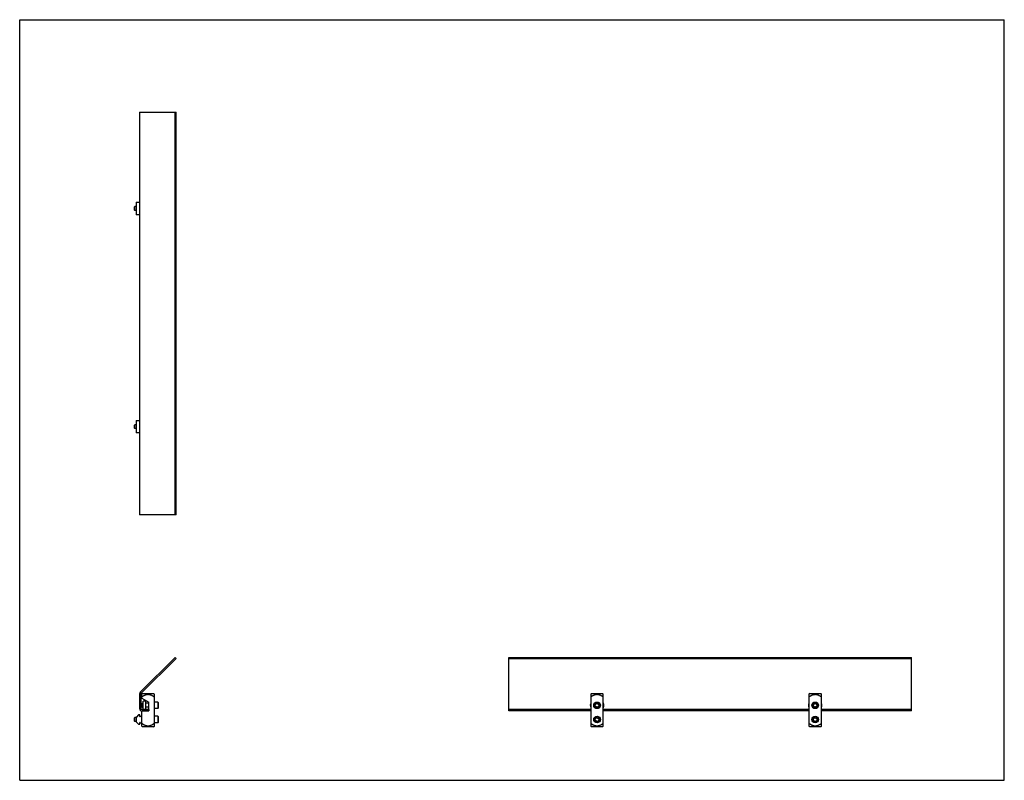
# Model space of a CAD drawing. Header units: inches. Extents: x 0 to 58.7, y 0 to 45.3.
import ezdxf

# ---------------------------------------------------------------- set-up
doc = ezdxf.new("R2010")
doc.units = ezdxf.units.IN
doc.header["$LTSCALE"] = 3.226667
doc.header["$MEASUREMENT"] = 0
doc.layers.get('0').update_dxf_attribs({"linetype": 'CONTINUOUS'})
for name, color, linetype in [('207127_LLLLL_207127_02400_BL3', 7, 'CONTINUOUS'), ('207128_BL0', 7, 'CONTINUOUS'), ('207128_BL8', 7, 'CONTINUOUS'), ('639971M_BL2', 7, 'CONTINUOUS'), ('639971M_BL7', 7, 'CONTINUOUS'), ('807_2005_BL10', 7, 'CONTINUOUS'), ('807_2005_BL5', 7, 'CONTINUOUS'), ('9206XXM_920618M_BL4', 7, 'CONTINUOUS'), ('9206XXM_920618M_BL9', 7, 'CONTINUOUS'), ('9206XXM_920630M_BL1', 7, 'CONTINUOUS'), ('9206XXM_920630M_BL6', 7, 'CONTINUOUS')]:
    doc.layers.add(name, color=color, linetype=linetype)

# ---------------------------------------------------------------- blocks, each defined once
blk = doc.blocks.new('207128_BL0', base_point=(21.024, 4.179))
at = {"layer": '207128_BL0', "color": 7, "linetype": 'CONTINUOUS'}
for p, q in [((7.323, 5.175), (7.273, 5.125)), ((7.273, 4.895), (7.273, 5.125)), ((7.273, 4.895), (7.693, 4.652)), ((7.323, 5.175), (7.973, 5.175)), ((7.973, 5.175), (8.023, 5.125)), ((8.023, 3.232), (8.023, 5.125)), ((34.075, 5.175), (34.025, 5.125)), ((34.025, 5.125), (34.025, 3.232)), ((34.075, 5.175), (34.725, 5.175)), ((34.775, 5.125), (34.725, 5.175)), ((34.775, 3.232), (34.775, 5.125)), ((7.273, 4.132), (7.693, 4.132)), ((7.273, 3.232), (7.273, 4.132)), ((7.693, 4.214), (7.693, 4.652)), ((7.693, 4.132), (7.693, 4.139)), ((7.323, 3.182), (7.273, 3.233)), ((7.973, 3.182), (7.323, 3.182)), ((7.973, 3.182), (8.023, 3.233)), ((34.075, 3.182), (34.025, 3.232)), ((34.725, 3.182), (34.075, 3.182)), ((34.775, 3.232), (34.725, 3.182))]:
    blk.add_line(p, q, dxfattribs=at)
for points, knots in [([(7.273, 4.97), (7.287, 4.98), (7.315, 4.999), (7.359, 5.027), (7.403, 5.053), (7.449, 5.076), (7.497, 5.096), (7.546, 5.112), (7.596, 5.123), (7.631, 5.125), (7.648, 5.125)], [0, 0, 0, 0, 0.125001, 0.250008, 0.375013, 0.500019, 0.625027, 0.750034, 0.875024, 1, 1, 1, 1]), ([(7.648, 5.125), (7.665, 5.125), (7.699, 5.123), (7.742, 5.114), (7.775, 5.104), (7.807, 5.093), (7.847, 5.076), (7.893, 5.053), (7.93, 5.031), (7.959, 5.013), (7.988, 4.994), (8.009, 4.98), (8.023, 4.97)], [0, 0, 0, 0, 0.12497, 0.249954, 0.312473, 0.374995, 0.499997, 0.624998, 0.749998, 0.812502, 0.875004, 1, 1, 1, 1]), ([(34.025, 4.97), (34.039, 4.98), (34.06, 4.994), (34.089, 5.013), (34.118, 5.031), (34.155, 5.053), (34.201, 5.076), (34.241, 5.093), (34.273, 5.104), (34.306, 5.114), (34.348, 5.123), (34.4, 5.126), (34.452, 5.123), (34.502, 5.112), (34.551, 5.096), (34.599, 5.076), (34.645, 5.053), (34.682, 5.031), (34.711, 5.013), (34.74, 4.994), (34.761, 4.98), (34.775, 4.97)], [0, 0, 0, 0, 0.0625, 0.093752, 0.125005, 0.187505, 0.250006, 0.312505, 0.343766, 0.375024, 0.437518, 0.50001, 0.562502, 0.624996, 0.687494, 0.749994, 0.812495, 0.874995, 0.906248, 0.9375, 1, 1, 1, 1]), ([(7.648, 3.232), (7.639, 3.232), (7.622, 3.233), (7.596, 3.236), (7.571, 3.24), (7.538, 3.248), (7.497, 3.261), (7.449, 3.281), (7.403, 3.305), (7.359, 3.331), (7.315, 3.358), (7.287, 3.378), (7.273, 3.388)], [0, 0, 0, 0, 0.062505, 0.125029, 0.187546, 0.250062, 0.375051, 0.500044, 0.625035, 0.750024, 0.875014, 1, 1, 1, 1]), ([(8.023, 3.388), (8.009, 3.378), (7.981, 3.358), (7.937, 3.331), (7.893, 3.305), (7.847, 3.281), (7.799, 3.261), (7.75, 3.245), (7.708, 3.237), (7.674, 3.233), (7.657, 3.232), (7.648, 3.232)], [0, 0, 0, 0, 0.124993, 0.24999, 0.374987, 0.499985, 0.624984, 0.749981, 0.874963, 0.937491, 1, 1, 1, 1]), ([(34.775, 3.388), (34.761, 3.378), (34.733, 3.358), (34.689, 3.331), (34.645, 3.305), (34.599, 3.281), (34.551, 3.261), (34.502, 3.245), (34.452, 3.235), (34.4, 3.231), (34.348, 3.235), (34.298, 3.245), (34.249, 3.261), (34.201, 3.281), (34.155, 3.305), (34.118, 3.326), (34.089, 3.345), (34.06, 3.363), (34.039, 3.378), (34.025, 3.388)], [0, 0, 0, 0, 0.062501, 0.125004, 0.187506, 0.250008, 0.31251, 0.375009, 0.437505, 0.499998, 0.562491, 0.624988, 0.687487, 0.749989, 0.812491, 0.874993, 0.906246, 0.937499, 1, 1, 1, 1])]:
    blk.add_open_spline(points, degree=3, knots=knots, dxfattribs=at)
blk = doc.blocks.new('9206XXM_920630M_BL1', base_point=(20.719, 12.309))
at = {"layer": '9206XXM_920630M_BL1', "color": 7, "linetype": 'CONTINUOUS'}
for p, q in [((6.842, 21.176), (6.862, 21.195)), ((6.842, 20.979), (6.842, 21.176)), ((6.945, 21.195), (6.862, 21.195)), ((6.862, 20.959), (6.862, 21.195)), ((6.842, 20.979), (6.862, 20.959)), ((6.945, 20.959), (6.862, 20.959)), ((6.842, 3.719), (6.862, 3.739)), ((6.842, 3.522), (6.842, 3.719)), ((6.842, 3.522), (6.862, 3.502)), ((6.945, 3.739), (6.862, 3.739)), ((6.862, 3.502), (6.862, 3.739)), ((8.239, 3.817), (8.023, 3.817)), ((8.259, 3.798), (8.239, 3.817)), ((8.239, 3.817), (8.239, 3.424)), ((8.259, 3.798), (8.259, 3.443)), ((34.293, 3.582), (34.313, 3.694)), ((34.38, 3.509), (34.293, 3.582)), ((34.313, 3.694), (34.421, 3.732)), ((34.487, 3.547), (34.38, 3.509)), ((34.421, 3.732), (34.507, 3.659)), ((34.507, 3.659), (34.487, 3.547)), ((6.945, 3.502), (6.862, 3.502)), ((8.239, 3.424), (8.023, 3.424)), ((8.259, 3.443), (8.239, 3.424))]:
    blk.add_line(p, q, dxfattribs=at)
for radius in [0.197, 0.177, 0.114]:
    blk.add_circle((34.4, 3.62), radius, dxfattribs=at)
blk = doc.blocks.new('639971M_BL2', base_point=(7.109, 12.396))
at = {"layer": '639971M_BL2', "color": 7, "linetype": 'CONTINUOUS'}
for p, q in [((6.945, 21.452), (7.143, 21.452)), ((6.945, 21.452), (6.945, 20.702)), ((7.143, 20.702), (6.945, 20.702)), ((6.945, 3.753), (6.945, 3.488)), ((7.08, 3.896), (6.951, 3.767)), ((7.158, 3.902), (7.094, 3.902)), ((7.168, 3.799), (7.168, 3.892)), ((7.253, 3.807), (7.183, 3.807)), ((7.183, 3.807), (7.183, 3.799)), ((7.273, 3.454), (7.273, 3.787)), ((6.951, 3.474), (7.08, 3.345)), ((7.094, 3.339), (7.158, 3.339)), ((7.168, 3.349), (7.168, 3.441)), ((7.183, 3.441), (7.183, 3.434)), ((7.183, 3.434), (7.253, 3.434))]:
    blk.add_line(p, q, dxfattribs=at)
for centre, radius, start, end in [((6.965, 3.753), 0.02, 135, 180), ((7.094, 3.882), 0.02, 90, 135), ((7.158, 3.892), 0.01, 0, 90), ((7.175, 3.799), 0.0075, 180, 360), ((7.253, 3.787), 0.02, 0, 90), ((6.965, 3.488), 0.02, 180, 225), ((7.094, 3.359), 0.02, 225, 270), ((7.158, 3.349), 0.01, 270, 360), ((7.175, 3.441), 0.0075, 0, 180), ((7.253, 3.454), 0.02, 270, 360)]:
    blk.add_arc(centre, radius, start, end, dxfattribs=at)
blk = doc.blocks.new('207127_LLLLL_207127_02400_BL3', base_point=(30.139, 21.976))
at = {"layer": '207127_LLLLL_207127_02400_BL3', "color": 7, "linetype": 'CONTINUOUS'}
for p, q in [((7.143, 39.813), (7.143, 15.813)), ((7.143, 39.813), (9.317, 39.813)), ((9.264, 15.813), (9.264, 39.813)), ((9.317, 15.813), (9.317, 39.813)), ((9.317, 15.813), (7.143, 15.813)), ((9.264, 7.322), (7.187, 5.245)), ((7.24, 5.192), (9.317, 7.269)), ((9.317, 7.269), (9.264, 7.322)), ((29.136, 4.139), (29.136, 7.322)), ((29.136, 7.322), (53.136, 7.322)), ((29.136, 7.269), (53.136, 7.269)), ((53.136, 4.139), (53.136, 7.322)), ((7.143, 5.139), (7.143, 4.289)), ((7.218, 5.139), (7.218, 4.289)), ((7.693, 4.214), (7.293, 4.214)), ((7.693, 4.139), (7.293, 4.139)), ((7.693, 4.214), (7.693, 4.139)), ((34.025, 4.214), (29.136, 4.214)), ((34.025, 4.139), (29.136, 4.139)), ((47.025, 4.214), (34.775, 4.214)), ((47.025, 4.139), (34.775, 4.139)), ((53.136, 4.214), (47.775, 4.214)), ((53.136, 4.139), (47.775, 4.139))]:
    blk.add_line(p, q, dxfattribs=at)
for centre, radius, start, end in [((7.293, 5.139), 0.15, 135, 180), ((7.293, 5.139), 0.075, 135, 180), ((7.293, 4.289), 0.15, 180, 270), ((7.293, 4.289), 0.075, 180, 270)]:
    blk.add_arc(centre, radius, start, end, dxfattribs=at)
blk = doc.blocks.new('9206XXM_920618M_BL4', base_point=(21.042, 4.469))
at = {"layer": '9206XXM_920618M_BL4', "color": 7, "linetype": 'CONTINUOUS'}
for p, q in [((7.693, 4.588), (7.487, 4.588)), ((7.693, 4.351), (7.487, 4.351)), ((8.239, 4.666), (8.023, 4.666)), ((8.239, 4.273), (8.023, 4.273)), ((8.259, 4.647), (8.239, 4.666)), ((8.239, 4.666), (8.239, 4.273)), ((8.259, 4.292), (8.239, 4.273)), ((8.259, 4.647), (8.259, 4.292)), ((34.292, 4.504), (34.376, 4.581)), ((34.316, 4.393), (34.292, 4.504)), ((34.424, 4.358), (34.316, 4.393)), ((34.376, 4.581), (34.484, 4.546)), ((34.508, 4.435), (34.424, 4.358)), ((34.484, 4.546), (34.508, 4.435))]:
    blk.add_line(p, q, dxfattribs=at)
for radius in [0.197, 0.177, 0.114]:
    blk.add_circle((34.4, 4.469), radius, dxfattribs=at)
blk = doc.blocks.new('807_2005_BL5', base_point=(21.045, 4.469))
at = {"layer": '807_2005_BL5', "color": 7, "linetype": 'CONTINUOUS'}
for p, q in [((7.362, 4.214), (7.362, 4.725)), ((7.487, 4.725), (7.362, 4.725)), ((7.487, 4.725), (7.487, 4.214)), ((7.314, 4.334), (7.314, 4.605)), ((7.362, 4.619), (7.328, 4.619)), ((7.362, 4.32), (7.328, 4.32)), ((7.339, 4.532), (7.362, 4.595)), ((7.339, 4.532), (7.339, 4.407)), ((7.362, 4.344), (7.339, 4.407))]:
    blk.add_line(p, q, dxfattribs=at)
for centre, radius, start, end in [((7.328, 4.605), 0.0142, 90, 179.9752), ((7.328, 4.334), 0.0142, 180.0248, 270), ((34.4, 4.469), 0.404, 158.33665, 201.66336), ((34.4, 4.469), 0.404, 338.33665, 21.66336)]:
    blk.add_arc(centre, radius, start, end, dxfattribs=at)
blk = doc.blocks.new('9206XXM_920630M_BL6', base_point=(27.219, 18.809))
at = {"layer": '9206XXM_920630M_BL6', "color": 7, "linetype": 'CONTINUOUS'}
for p, q in [((6.842, 34.176), (6.862, 34.195)), ((6.842, 33.979), (6.842, 34.176)), ((6.862, 33.959), (6.862, 34.195)), ((6.945, 34.195), (6.862, 34.195)), ((6.842, 33.979), (6.862, 33.959)), ((6.945, 33.959), (6.862, 33.959)), ((47.293, 3.582), (47.313, 3.694)), ((47.38, 3.509), (47.293, 3.582)), ((47.313, 3.694), (47.421, 3.732)), ((47.487, 3.547), (47.38, 3.509)), ((47.421, 3.732), (47.507, 3.659)), ((47.507, 3.659), (47.487, 3.547))]:
    blk.add_line(p, q, dxfattribs=at)
for radius in [0.197, 0.177, 0.114]:
    blk.add_circle((47.4, 3.62), radius, dxfattribs=at)
blk = doc.blocks.new('639971M_BL7', base_point=(7.044, 34.077))
at = {"layer": '639971M_BL7', "color": 7, "linetype": 'CONTINUOUS'}
for p, q in [((6.945, 34.452), (6.945, 33.702)), ((6.945, 34.452), (7.143, 34.452)), ((7.143, 33.702), (6.945, 33.702))]:
    blk.add_line(p, q, dxfattribs=at)
blk = doc.blocks.new('207128_BL8', base_point=(47.4, 4.179))
at = {"layer": '207128_BL8', "color": 7, "linetype": 'CONTINUOUS'}
for p, q in [((47.075, 5.175), (47.025, 5.125)), ((47.025, 5.125), (47.025, 3.232)), ((47.075, 5.175), (47.725, 5.175)), ((47.775, 5.125), (47.725, 5.175)), ((47.775, 3.232), (47.775, 5.125)), ((47.075, 3.182), (47.025, 3.232)), ((47.725, 3.182), (47.075, 3.182)), ((47.775, 3.232), (47.725, 3.182))]:
    blk.add_line(p, q, dxfattribs=at)
for points, knots in [([(47.025, 4.97), (47.039, 4.98), (47.06, 4.994), (47.089, 5.013), (47.118, 5.031), (47.155, 5.053), (47.201, 5.076), (47.241, 5.093), (47.273, 5.104), (47.306, 5.114), (47.348, 5.123), (47.4, 5.126), (47.452, 5.123), (47.502, 5.112), (47.551, 5.096), (47.599, 5.076), (47.645, 5.053), (47.682, 5.031), (47.711, 5.013), (47.74, 4.994), (47.761, 4.98), (47.775, 4.97)], [0, 0, 0, 0, 0.0625, 0.093752, 0.125005, 0.187505, 0.250006, 0.312505, 0.343766, 0.375024, 0.437518, 0.50001, 0.562502, 0.624996, 0.687494, 0.749994, 0.812495, 0.874995, 0.906248, 0.9375, 1, 1, 1, 1]), ([(47.775, 3.388), (47.761, 3.378), (47.733, 3.358), (47.689, 3.331), (47.645, 3.305), (47.599, 3.281), (47.551, 3.261), (47.502, 3.245), (47.452, 3.235), (47.4, 3.231), (47.348, 3.235), (47.298, 3.245), (47.249, 3.261), (47.201, 3.281), (47.155, 3.305), (47.118, 3.326), (47.089, 3.345), (47.06, 3.363), (47.039, 3.378), (47.025, 3.388)], [0, 0, 0, 0, 0.062501, 0.125004, 0.187506, 0.250008, 0.31251, 0.375009, 0.437505, 0.499998, 0.562491, 0.624988, 0.687487, 0.749989, 0.812491, 0.874993, 0.906246, 0.937499, 1, 1, 1, 1])]:
    blk.add_open_spline(points, degree=3, knots=knots, dxfattribs=at)
blk = doc.blocks.new('9206XXM_920618M_BL9', base_point=(47.4, 4.469))
at = {"layer": '9206XXM_920618M_BL9', "color": 7, "linetype": 'CONTINUOUS'}
for p, q in [((47.292, 4.504), (47.376, 4.581)), ((47.316, 4.393), (47.292, 4.504)), ((47.424, 4.358), (47.316, 4.393)), ((47.376, 4.581), (47.484, 4.546)), ((47.508, 4.435), (47.424, 4.358)), ((47.484, 4.546), (47.508, 4.435))]:
    blk.add_line(p, q, dxfattribs=at)
for radius in [0.197, 0.177, 0.114]:
    blk.add_circle((47.4, 4.469), radius, dxfattribs=at)
blk = doc.blocks.new('807_2005_BL10', base_point=(47.4, 4.469))
at = {"layer": '807_2005_BL10', "color": 7, "linetype": 'CONTINUOUS'}
for start, end in [(158.33665, 201.66336), (338.33665, 21.66336)]:
    blk.add_arc((47.4, 4.469), 0.404, start, end, dxfattribs=at)

msp = doc.modelspace()

# ---------------------------------------------------------------- linework, layer by layer
at = {"color": 7, "linetype": 'CONTINUOUS'}
for p, q in [((0, 0), (0, 45.333)), ((0, 45.333), (58.667, 45.333)), ((58.667, 0), (58.667, 45.333)), ((0, 0), (58.667, 0))]:
    msp.add_line(p, q, dxfattribs=at)

# ---------------------------------------------------------------- block references
at = {"layer": '207127_LLLLL_207127_02400_BL3'}
msp.add_blockref('207127_LLLLL_207127_02400_BL3', (30.139, 21.976), dxfattribs=at)
at = {"layer": '207128_BL0'}
msp.add_blockref('207128_BL0', (21.024, 4.179), dxfattribs=at)
at = {"layer": '207128_BL8'}
msp.add_blockref('207128_BL8', (47.4, 4.179), dxfattribs=at)
at = {"layer": '639971M_BL2'}
msp.add_blockref('639971M_BL2', (7.109, 12.396), dxfattribs=at)
at = {"layer": '639971M_BL7'}
msp.add_blockref('639971M_BL7', (7.044, 34.077), dxfattribs=at)
at = {"layer": '807_2005_BL10'}
msp.add_blockref('807_2005_BL10', (47.4, 4.469), dxfattribs=at)
at = {"layer": '807_2005_BL5'}
msp.add_blockref('807_2005_BL5', (21.045, 4.469), dxfattribs=at)
at = {"layer": '9206XXM_920618M_BL4'}
msp.add_blockref('9206XXM_920618M_BL4', (21.042, 4.469), dxfattribs=at)
at = {"layer": '9206XXM_920618M_BL9'}
msp.add_blockref('9206XXM_920618M_BL9', (47.4, 4.469), dxfattribs=at)
at = {"layer": '9206XXM_920630M_BL1'}
msp.add_blockref('9206XXM_920630M_BL1', (20.719, 12.309), dxfattribs=at)
at = {"layer": '9206XXM_920630M_BL6'}
msp.add_blockref('9206XXM_920630M_BL6', (27.219, 18.809), dxfattribs=at)

doc.saveas('drawing.dxf')
